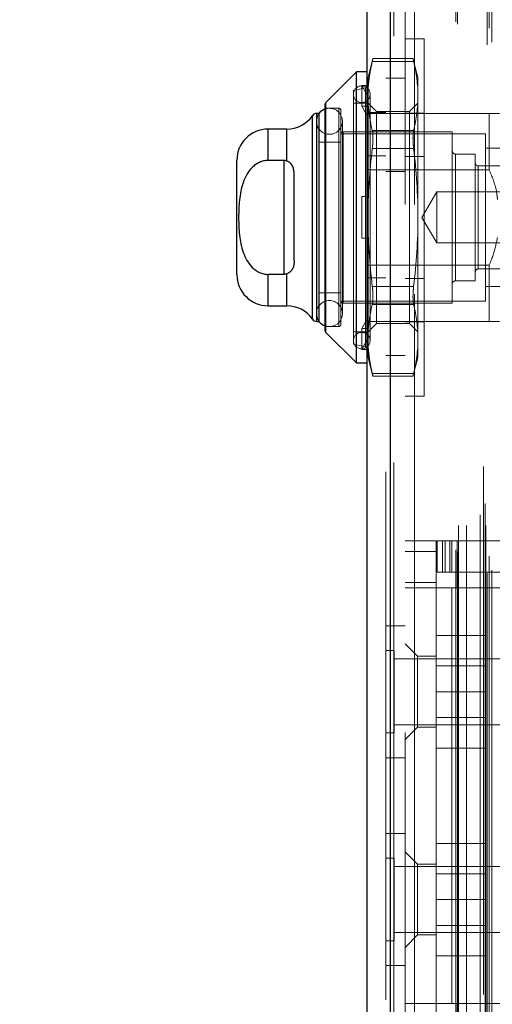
# Model space of a CAD drawing. Header units: inches. Extents: x 0.2 to 10.8, y 0.2 to 8.2.
# Tile 160 of 176: x 6.0025 to 6.0919, y 4.7882 to 4.9747. Entities that reach past the tile are written whole.
import ezdxf

# ---------------------------------------------------------------- set-up
doc = ezdxf.new("R2010")
doc.units = ezdxf.units.IN
doc.header["$MEASUREMENT"] = 0
doc.linetypes.add('HIDDEN', pattern=[0.07500000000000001, 0.05, -0.025])
doc.layers.add('DIMENSIONS', color=140, linetype='Continuous')
doc.styles.add('SLDTEXTSTYLE0', font='TXT', dxfattribs={"width": 0.7})
doc.dimstyles.new('SLDDIMSTYLE0', dxfattribs={"dimtxt": 0.0849609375, "dimasz": 0.13, "dimexe": 0, "dimexo": 0.0625, "dimgap": 0.021240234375, "dimtad": 0, "dimtih": 1, "dimtoh": 1, "dimlfac": 20, "dimrnd": 1e-09, "dimzin": 12, "dimdsep": 46, "dimtxsty": 'SLDTEXTSTYLE0', "dimsah": 1, "dimcen": 0.09, "dimadec": 0, "dimazin": 3, "dimtfac": 1, "dimtofl": 0, "dimtmove": 0, "dimatfit": 3, "dimfxl": 0, "dimfrac": 2, "dimtolj": 1, "dimtzin": 12, "dimarcsym": 0})
doc.dimstyles.new('SLDDIMSTYLE5', dxfattribs={"dimtxt": 0.0849609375, "dimasz": 0.13, "dimexe": 0, "dimexo": 0.0625, "dimgap": 0.021240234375, "dimtad": 0, "dimtih": 1, "dimtoh": 1, "dimdec": 4, "dimlfac": 20, "dimzin": 12, "dimdsep": 46, "dimtxsty": 'SLDTEXTSTYLE0', "dimsah": 1, "dimcen": 0.09, "dimadec": 0, "dimazin": 3, "dimtfac": 1, "dimtdec": 0, "dimtofl": 0, "dimtmove": 0, "dimatfit": 3, "dimfxl": 0, "dimfrac": 2, "dimtolj": 1, "dimtzin": 12, "dimarcsym": 0})

# ---------------------------------------------------------------- blocks, each defined once
blk = doc.blocks.new('_D_19')
at = {"layer": 'DIMENSIONS'}
blk.add_line((6.500331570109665, 5.39145029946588), (6.024666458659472, 5.39145029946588), dxfattribs=at)
for start, end in [(154.8028568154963, 180), (205.0000000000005, 230.1971431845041)]:
    blk.add_arc((6.706142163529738, 5.39145029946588), 0.5564757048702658, start, end, dxfattribs=at)
for points in [[(6.149666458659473, 5.39145029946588), (6.184419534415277, 5.518305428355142), (6.144682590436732, 5.522885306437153)], [(6.201803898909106, 5.156273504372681), (6.252833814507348, 5.035046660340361), (6.286912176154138, 5.055990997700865)]]:
    blk.add_solid(points, dxfattribs=at)
at = {"layer": 'DIMENSIONS', "insert": (6.061264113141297, 5.314680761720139), "char_height": 0.08333333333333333, "attachment_point": 1, "style": 'SLDTEXTSTYLE0'}
blk.add_mtext('25°', dxfattribs=at)
blk = doc.blocks.new('_D_20')
at = {"layer": 'DIMENSIONS'}
for p, q in [((6.079613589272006, 4.993289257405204), (5.633181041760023, 4.993289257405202)), ((5.758181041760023, 4.993289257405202), (5.758181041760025, 4.1129049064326)), ((5.561267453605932, 3.958853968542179), (5.532737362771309, 3.958853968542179)), ((5.532737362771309, 3.958853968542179), (5.532737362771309, 3.823823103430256)), ((5.955094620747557, 3.958853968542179), (5.983624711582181, 3.958853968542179)), ((5.983624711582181, 3.958853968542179), (5.983624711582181, 3.823823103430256)), ((5.532737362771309, 3.823823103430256), (5.561267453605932, 3.823823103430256)), ((5.983624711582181, 3.823823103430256), (5.955094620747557, 3.823823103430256)), ((5.758181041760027, 2.869089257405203), (5.758181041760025, 3.804803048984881)), ((6.079613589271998, 2.869089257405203), (5.633181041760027, 2.869089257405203))]:
    blk.add_line(p, q, dxfattribs=at)
for points in [[(5.758181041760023, 4.993289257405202), (5.738181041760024, 4.863289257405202), (5.778181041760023, 4.863289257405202)], [(5.758181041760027, 2.869089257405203), (5.778181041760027, 2.999089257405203), (5.738181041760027, 2.999089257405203)]]:
    blk.add_solid(points, dxfattribs=at)
at = {"layer": 'DIMENSIONS', "char_height": 0.08333333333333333, "attachment_point": 1, "style": 'SLDTEXTSTYLE0'}
for s, insert in [('42.48', (5.596606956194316, 4.085296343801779)), ('1079.1', (5.561267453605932, 3.93124541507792))]:
    blk.add_mtext(s, dxfattribs=dict(at, insert=insert))
blk = doc.blocks.new('_D_21')
at = {"layer": 'DIMENSIONS'}
for p, q in [((6.061263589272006, 5.062439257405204), (5.218757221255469, 5.062439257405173)), ((5.343757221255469, 5.062439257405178), (5.343757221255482, 4.696759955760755)), ((5.146843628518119, 4.566628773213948), (5.118313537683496, 4.566628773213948)), ((5.118313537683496, 4.566628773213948), (5.118313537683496, 4.431597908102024)), ((5.540670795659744, 4.566628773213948), (5.569200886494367, 4.566628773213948)), ((5.569200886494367, 4.566628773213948), (5.569200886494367, 4.431597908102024)), ((5.118313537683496, 4.431597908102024), (5.146843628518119, 4.431597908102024)), ((5.569200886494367, 4.431597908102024), (5.540670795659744, 4.431597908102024)), ((5.343757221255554, 2.799889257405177), (5.343757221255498, 4.277546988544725)), ((6.061263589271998, 2.799889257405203), (5.218757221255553, 2.799889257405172))]:
    blk.add_line(p, q, dxfattribs=at)
for points in [[(5.343757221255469, 5.062439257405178), (5.323757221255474, 4.932439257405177), (5.363757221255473, 4.932439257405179)], [(5.343757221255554, 2.799889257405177), (5.363757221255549, 2.929889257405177), (5.32375722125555, 2.929889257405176)]]:
    blk.add_solid(points, dxfattribs=at)
at = {"layer": 'DIMENSIONS', "char_height": 0.08333333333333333, "attachment_point": 1, "style": 'SLDTEXTSTYLE0'}
for s, insert in [('45.25', (5.182183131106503, 4.693071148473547)), ('1149.4', (5.146843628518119, 4.539020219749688)), ('OPENING', (5.08172017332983, 4.38496930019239))]:
    blk.add_mtext(s, dxfattribs=dict(at, insert=insert))

msp = doc.modelspace()

# ---------------------------------------------------------------- linework, layer by layer
at = {"color": 7, "linetype": 'HIDDEN', "lineweight": 18}
for p, q in [((6.090959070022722, 2.769889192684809), (6.090959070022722, 5.092496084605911)), ((6.072669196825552, 5.090824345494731), (6.072669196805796, 2.771560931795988)), ((6.073294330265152, 2.771560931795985), (6.073294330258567, 5.090824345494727)), ((6.073294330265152, 5.090824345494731), (6.073294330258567, 2.771560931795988)), ((6.091818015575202, 2.770443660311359), (6.091818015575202, 5.091939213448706)), ((6.071806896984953, 5.089057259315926), (6.071806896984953, 2.773328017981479)), ((6.085299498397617, 2.773852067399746), (6.085299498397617, 5.088533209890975)), ((6.090250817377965, 5.090071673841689), (6.090250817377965, 2.772306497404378)), ((6.091309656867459, 2.773070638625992), (6.091309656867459, 5.089314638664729)), ((6.085039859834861, 2.77429050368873), (6.085039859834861, 5.08809477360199)), ((6.085539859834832, 2.778920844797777), (6.085539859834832, 5.083464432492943)), ((6.085539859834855, 2.778920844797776), (6.085539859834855, 5.083464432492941)), ((6.087059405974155, 2.778920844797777), (6.087059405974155, 5.083464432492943)), ((6.090553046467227, 5.083067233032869), (6.090553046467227, 2.779319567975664)), ((6.090680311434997, 2.778920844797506), (6.090680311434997, 5.083464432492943)), ((6.089644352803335, 2.780940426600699), (6.089644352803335, 5.081444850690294)), ((6.07540689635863, 5.039667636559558), (6.07540689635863, 2.822717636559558)), ((6.077206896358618, 2.822717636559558), (6.077206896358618, 5.039667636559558)), ((6.077206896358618, 2.822717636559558), (6.077206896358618, 5.039667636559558)), ((6.07720689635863, 5.039667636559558), (6.07720689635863, 2.822717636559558)), ((6.07720689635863, 5.039667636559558), (6.07720689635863, 2.822717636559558)), ((6.079006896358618, 4.971085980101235), (6.075406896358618, 4.971085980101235)), ((6.079006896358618, 4.971085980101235), (6.079006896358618, 4.903385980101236)), ((6.069342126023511, 4.967312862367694), (6.06840374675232, 4.963810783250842)), ((6.076926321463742, 4.967312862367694), (6.069329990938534, 4.967312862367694)), ((6.077852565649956, 4.963810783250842), (6.076914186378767, 4.967312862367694)), ((6.069218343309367, 4.966785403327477), (6.077037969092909, 4.966785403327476)), ((6.069218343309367, 4.966785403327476), (6.077037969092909, 4.966785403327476)), ((6.06840374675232, 4.961964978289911), (6.06840374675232, 4.963810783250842)), ((6.075406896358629, 4.963592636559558), (6.071806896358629, 4.963592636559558)), ((6.077852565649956, 4.960250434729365), (6.077852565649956, 4.963810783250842)), ((6.067901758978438, 4.961772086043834), (6.065647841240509, 4.961251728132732)), ((6.067222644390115, 4.958281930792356), (6.067222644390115, 4.962218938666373)), ((6.067222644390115, 4.962218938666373), (6.068481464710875, 4.962218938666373)), ((6.06840374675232, 4.960003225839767), (6.067222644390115, 4.962218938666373)), ((6.067901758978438, 4.912699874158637), (6.067901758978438, 4.961683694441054)), ((6.068481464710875, 4.962218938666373), (6.06840374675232, 4.961964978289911)), ((6.06840374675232, 4.961964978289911), (6.06840374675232, 4.960003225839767)), ((6.065647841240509, 4.913220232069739), (6.065647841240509, 4.961251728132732)), ((6.06840374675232, 4.960003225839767), (6.06840374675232, 4.958027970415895)), ((6.068797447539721, 4.913909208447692), (6.068797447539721, 4.960562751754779)), ((6.077852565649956, 4.937235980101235), (6.077852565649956, 4.960250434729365)), ((6.062891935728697, 4.957905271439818), (6.060332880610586, 4.957905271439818)), ((6.060448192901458, 4.959004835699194), (6.060448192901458, 4.915467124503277)), ((6.062891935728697, 4.916566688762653), (6.062891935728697, 4.957905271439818)), ((6.068206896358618, 4.958889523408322), (6.065647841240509, 4.958889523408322)), ((6.067222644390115, 4.958281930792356), (6.068481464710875, 4.958281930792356)), ((6.06840374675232, 4.956066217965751), (6.067222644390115, 4.958281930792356)), ((6.070002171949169, 4.957291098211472), (6.06840374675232, 4.958889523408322)), ((6.068481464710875, 4.958281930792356), (6.06840374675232, 4.958027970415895)), ((6.06840374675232, 4.937235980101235), (6.06840374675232, 4.958027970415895)), ((6.077852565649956, 4.958889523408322), (6.076254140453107, 4.957291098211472)), ((6.057899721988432, 4.956499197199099), (6.057899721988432, 4.917972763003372)), ((6.058707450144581, 4.956921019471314), (6.058707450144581, 4.917550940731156)), ((6.059151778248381, 4.956921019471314), (6.059134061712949, 4.956921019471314)), ((6.063285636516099, 4.916960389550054), (6.063285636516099, 4.957511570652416)), ((6.09133681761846, 4.956921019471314), (6.068206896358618, 4.956921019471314)), ((6.071806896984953, 4.957100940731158), (6.068206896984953, 4.957100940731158)), ((6.070002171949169, 4.954604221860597), (6.070002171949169, 4.957291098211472)), ((6.076254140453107, 4.957291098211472), (6.070002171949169, 4.957291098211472)), ((6.079006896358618, 4.957010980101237), (6.075406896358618, 4.957010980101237)), ((6.076254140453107, 4.954604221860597), (6.076254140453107, 4.957291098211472)), ((6.09133681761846, 4.946256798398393), (6.09133681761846, 4.956921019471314)), ((6.058641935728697, 4.955444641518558), (6.058641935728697, 4.919027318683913)), ((6.063563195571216, 4.919027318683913), (6.063563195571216, 4.955444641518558)), ((6.070002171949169, 4.917180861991), (6.070002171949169, 4.954604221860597)), ((6.076254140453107, 4.917180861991), (6.076254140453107, 4.954604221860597)), ((6.049506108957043, 4.953968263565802), (6.049506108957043, 4.948017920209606)), ((6.053053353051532, 4.953968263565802), (6.053053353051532, 4.947907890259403)), ((6.090647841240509, 4.953082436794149), (6.063285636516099, 4.953082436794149)), ((6.0636793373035, 4.92099582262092), (6.0636793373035, 4.953476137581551)), ((6.084348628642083, 4.953476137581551), (6.0636793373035, 4.953476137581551)), ((6.069218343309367, 4.953715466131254), (6.077037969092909, 4.953715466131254)), ((6.069218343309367, 4.953715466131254), (6.077037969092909, 4.953715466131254)), ((6.084348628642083, 4.92099582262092), (6.084348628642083, 4.953476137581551)), ((6.090647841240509, 4.921389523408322), (6.090647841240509, 4.953082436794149)), ((6.063285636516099, 4.951507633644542), (6.059151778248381, 4.951507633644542)), ((6.071806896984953, 4.948875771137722), (6.068206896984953, 4.948875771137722)), ((6.069218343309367, 4.950305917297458), (6.077037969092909, 4.950305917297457)), ((6.069218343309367, 4.950305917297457), (6.077037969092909, 4.950305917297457)), ((6.079006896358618, 4.948785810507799), (6.075406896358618, 4.948785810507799)), ((6.084939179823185, 4.925228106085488), (6.084939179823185, 4.949243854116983)), ((6.0886793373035, 4.949243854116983), (6.084939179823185, 4.949243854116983)), ((6.0886793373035, 4.925228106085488), (6.0886793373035, 4.949243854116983)), ((6.094584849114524, 4.950326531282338), (6.090647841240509, 4.950326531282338)), ((6.052458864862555, 4.948017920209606), (6.052458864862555, 4.926454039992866)), ((6.10363996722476, 4.946980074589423), (6.089269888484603, 4.946980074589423)), ((6.089269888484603, 4.927491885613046), (6.089269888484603, 4.946889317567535)), ((6.09133681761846, 4.946256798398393), (6.068206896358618, 4.946256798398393)), ((6.075406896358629, 4.945917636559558), (6.071806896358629, 4.945917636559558)), ((6.067222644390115, 4.933298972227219), (6.067222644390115, 4.941172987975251)), ((6.067222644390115, 4.941172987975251), (6.06840374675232, 4.941172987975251)), ((6.068481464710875, 4.941172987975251), (6.06840374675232, 4.941172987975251)), ((6.081397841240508, 4.942075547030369), (6.078603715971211, 4.937235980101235)), ((6.081397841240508, 4.932396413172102), (6.081397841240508, 4.942075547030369)), ((6.109857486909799, 4.942075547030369), (6.081397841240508, 4.942075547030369)), ((6.06840374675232, 4.916443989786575), (6.06840374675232, 4.937235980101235)), ((6.077852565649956, 4.914221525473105), (6.077852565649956, 4.937235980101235)), ((6.078603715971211, 4.937235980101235), (6.081397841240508, 4.932396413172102)), ((6.067222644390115, 4.933298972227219), (6.06840374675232, 4.933298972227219)), ((6.068481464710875, 4.933298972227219), (6.06840374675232, 4.933298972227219)), ((6.081397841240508, 4.932396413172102), (6.109857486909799, 4.932396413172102)), ((6.091336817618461, 4.928215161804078), (6.068206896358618, 4.928215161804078)), ((6.091336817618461, 4.917550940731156), (6.091336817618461, 4.928215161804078)), ((6.049506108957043, 4.926454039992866), (6.049506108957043, 4.920503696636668)), ((6.053053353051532, 4.926564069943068), (6.053053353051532, 4.920503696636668)), ((6.089269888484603, 4.927491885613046), (6.10363996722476, 4.927491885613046)), ((6.071806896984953, 4.925776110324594), (6.068206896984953, 4.925776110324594)), ((6.079006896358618, 4.925686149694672), (6.075406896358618, 4.925686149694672)), ((6.084939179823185, 4.925228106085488), (6.0886793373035, 4.925228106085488)), ((6.059151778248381, 4.922964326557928), (6.063285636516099, 4.922964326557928)), ((6.069218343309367, 4.924166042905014), (6.077037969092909, 4.924166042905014)), ((6.069218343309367, 4.924166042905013), (6.077037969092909, 4.924166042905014)), ((6.090647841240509, 4.924145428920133), (6.094584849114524, 4.924145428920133)), ((6.063285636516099, 4.921389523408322), (6.090647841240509, 4.921389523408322)), ((6.0636793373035, 4.92099582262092), (6.084348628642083, 4.92099582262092)), ((6.069218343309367, 4.920756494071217), (6.077037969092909, 4.920756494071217)), ((6.069218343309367, 4.920756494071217), (6.077037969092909, 4.920756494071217)), ((6.059134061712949, 4.917550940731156), (6.059151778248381, 4.917550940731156)), ((6.067222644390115, 4.916190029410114), (6.06840374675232, 4.91840574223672)), ((6.071806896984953, 4.917550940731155), (6.068206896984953, 4.917550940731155)), ((6.06840374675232, 4.915582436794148), (6.070002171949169, 4.917180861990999)), ((6.070002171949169, 4.917180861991), (6.076254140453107, 4.917180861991)), ((6.091336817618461, 4.917550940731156), (6.071806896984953, 4.917550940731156)), ((6.079006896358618, 4.917460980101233), (6.075406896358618, 4.917460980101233)), ((6.076254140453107, 4.917180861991), (6.077852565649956, 4.915582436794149)), ((6.060332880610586, 4.916566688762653), (6.062891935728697, 4.916566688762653)), ((6.065647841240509, 4.915582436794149), (6.068206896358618, 4.915582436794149)), ((6.068481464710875, 4.916190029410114), (6.067222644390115, 4.916190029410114)), ((6.067222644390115, 4.916190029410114), (6.067222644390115, 4.912253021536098)), ((6.068481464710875, 4.916190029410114), (6.06840374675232, 4.916443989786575)), ((6.06840374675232, 4.916443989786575), (6.06840374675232, 4.914468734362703)), ((6.065647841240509, 4.913220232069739), (6.067901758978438, 4.912699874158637)), ((6.067222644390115, 4.912253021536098), (6.06840374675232, 4.914468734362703)), ((6.06840374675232, 4.91250698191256), (6.06840374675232, 4.914468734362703)), ((6.077852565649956, 4.910661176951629), (6.077852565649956, 4.914221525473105)), ((6.068481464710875, 4.912253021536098), (6.067222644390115, 4.912253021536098)), ((6.068481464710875, 4.912253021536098), (6.06840374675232, 4.91250698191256)), ((6.06840374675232, 4.910661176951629), (6.06840374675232, 4.91250698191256)), ((6.06840374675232, 4.910661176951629), (6.069342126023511, 4.907159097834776)), ((6.071806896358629, 4.911092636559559), (6.075406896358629, 4.911092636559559)), ((6.076914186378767, 4.907159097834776), (6.077852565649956, 4.910661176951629)), ((6.069218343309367, 4.907686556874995), (6.077037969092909, 4.907686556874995)), ((6.069218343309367, 4.907686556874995), (6.077037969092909, 4.907686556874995)), ((6.069329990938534, 4.907159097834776), (6.076926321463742, 4.907159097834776)), ((6.075406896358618, 4.903385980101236), (6.079006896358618, 4.903385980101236)), ((6.075406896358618, 4.875972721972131), (6.081312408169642, 4.875972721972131)), ((6.081312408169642, 4.875972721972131), (6.081312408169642, 4.874004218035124)), ((6.081509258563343, 4.870067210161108), (6.081509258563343, 4.875972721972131)), ((6.081509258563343, 4.875972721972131), (6.082493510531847, 4.875972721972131)), ((6.082493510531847, 4.870067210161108), (6.082493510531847, 4.875972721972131)), ((6.083005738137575, 4.875972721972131), (6.082493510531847, 4.875972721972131)), ((6.082493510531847, 4.870067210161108), (6.082493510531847, 4.875972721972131)), ((6.083005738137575, 4.870067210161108), (6.083005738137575, 4.875972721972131)), ((6.083005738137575, 4.875972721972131), (6.083898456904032, 4.875972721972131)), ((6.083898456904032, 4.870067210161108), (6.083898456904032, 4.875972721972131)), ((6.138110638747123, 4.875972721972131), (6.083898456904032, 4.875972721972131)), ((6.084265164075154, 4.875972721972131), (6.084265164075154, 4.870067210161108)), ((6.085249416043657, 4.875972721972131), (6.085249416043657, 4.870067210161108)), ((6.075406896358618, 4.874004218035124), (6.081312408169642, 4.874004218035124)), ((6.075406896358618, 4.874004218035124), (6.081312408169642, 4.874004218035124)), ((6.081312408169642, 4.781484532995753), (6.081312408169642, 4.874004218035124)), ((6.082493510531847, 4.870067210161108), (6.081509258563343, 4.870067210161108)), ((6.083005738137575, 4.870067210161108), (6.082493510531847, 4.870067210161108)), ((6.083898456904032, 4.870067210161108), (6.083005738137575, 4.870067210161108)), ((6.138110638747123, 4.870067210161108), (6.083898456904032, 4.870067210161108)), ((6.085249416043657, 4.870067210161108), (6.085249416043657, 4.867114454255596)), ((6.081312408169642, 4.868098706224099), (6.075406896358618, 4.868098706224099)), ((6.081312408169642, 4.867114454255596), (6.075406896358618, 4.867114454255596)), ((6.084265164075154, 4.867114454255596), (6.081312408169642, 4.867114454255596)), ((6.084265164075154, 4.867114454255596), (6.084265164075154, 4.78837429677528)), ((6.084265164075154, 4.867114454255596), (6.084265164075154, 4.78837429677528)), ((6.085249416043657, 4.867114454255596), (6.084265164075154, 4.867114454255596)), ((6.139186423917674, 4.867114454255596), (6.085249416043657, 4.867114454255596)), ((6.139186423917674, 4.867114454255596), (6.085249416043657, 4.867114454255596)), ((6.075406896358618, 4.859917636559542), (6.071806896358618, 4.859917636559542)), ((6.081312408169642, 4.858059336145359), (6.090562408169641, 4.858059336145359)), ((6.090562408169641, 4.847409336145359), (6.090562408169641, 4.858059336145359)), ((6.077769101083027, 4.854122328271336), (6.075406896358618, 4.856484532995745)), ((6.073369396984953, 4.855238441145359), (6.071806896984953, 4.855238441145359)), ((6.073369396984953, 4.839613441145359), (6.073369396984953, 4.855238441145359)), ((6.096806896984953, 4.853675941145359), (6.073369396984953, 4.853675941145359)), ((6.077769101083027, 4.854122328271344), (6.077769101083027, 4.840736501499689)), ((6.081312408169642, 4.854122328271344), (6.077769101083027, 4.854122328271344)), ((6.090562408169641, 4.85230683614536), (6.081312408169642, 4.85230683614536)), ((6.081312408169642, 4.847409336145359), (6.090562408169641, 4.847409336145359)), ((6.090562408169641, 4.836759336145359), (6.090562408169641, 4.847409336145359)), ((6.081312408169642, 4.842511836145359), (6.090562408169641, 4.842511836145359)), ((6.073369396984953, 4.841175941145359), (6.096806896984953, 4.841175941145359)), ((6.075406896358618, 4.838374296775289), (6.077769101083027, 4.840736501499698)), ((6.077769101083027, 4.840736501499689), (6.081312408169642, 4.840736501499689)), ((6.071806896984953, 4.839613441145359), (6.073369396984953, 4.839613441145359)), ((6.081312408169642, 4.836759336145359), (6.090562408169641, 4.836759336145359)), ((6.071806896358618, 4.834917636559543), (6.075406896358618, 4.834917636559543)), ((6.075406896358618, 4.820567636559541), (6.071806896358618, 4.820567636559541)), ((6.081312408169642, 4.81870933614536), (6.090562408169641, 4.81870933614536)), ((6.090562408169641, 4.80805933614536), (6.090562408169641, 4.81870933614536)), ((6.077769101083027, 4.814752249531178), (6.075406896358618, 4.817114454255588)), ((6.073369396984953, 4.81588844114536), (6.071806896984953, 4.81588844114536)), ((6.073369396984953, 4.80026344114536), (6.073369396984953, 4.81588844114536)), ((6.096806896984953, 4.814325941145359), (6.073369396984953, 4.814325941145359)), ((6.077769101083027, 4.814752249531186), (6.077769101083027, 4.80805933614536)), ((6.081312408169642, 4.814752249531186), (6.077769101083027, 4.814752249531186)), ((6.090562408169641, 4.81295683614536), (6.081312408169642, 4.81295683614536)), ((6.077769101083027, 4.80805933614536), (6.077769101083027, 4.801366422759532)), ((6.081312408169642, 4.80805933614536), (6.090562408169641, 4.80805933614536)), ((6.090562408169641, 4.797409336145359), (6.090562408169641, 4.80805933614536)), ((6.081312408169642, 4.803161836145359), (6.090562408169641, 4.803161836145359)), ((6.073369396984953, 4.80182594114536), (6.096806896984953, 4.80182594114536)), ((6.075406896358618, 4.79900421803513), (6.077769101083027, 4.80136642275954)), ((6.077769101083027, 4.801366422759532), (6.081312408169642, 4.801366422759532)), ((6.071806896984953, 4.80026344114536), (6.073369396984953, 4.80026344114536)), ((6.081312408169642, 4.797409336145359), (6.090562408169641, 4.797409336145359)), ((6.071806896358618, 4.79556763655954), (6.075406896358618, 4.79556763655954)), ((6.075406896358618, 4.78837429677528), (6.081312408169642, 4.78837429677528)), ((6.084265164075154, 4.78837429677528), (6.081312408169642, 4.78837429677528)), ((6.085249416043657, 4.78837429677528), (6.084265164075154, 4.78837429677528)), ((6.085249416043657, 4.78837429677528), (6.139186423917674, 4.78837429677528)), ((6.085249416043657, 4.78837429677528), (6.085249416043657, 4.785421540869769)), ((6.085249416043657, 4.78837429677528), (6.139186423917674, 4.78837429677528))]:
    msp.add_line(p, q, dxfattribs=at)
at = {"color": 7, "linetype": 'Continuous', "lineweight": 25}
for p, q in [((6.072669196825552, 2.771560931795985), (6.072669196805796, 5.090824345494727)), ((6.068206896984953, 5.089057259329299), (6.068206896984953, 2.773328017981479)), ((6.06623839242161, 4.964795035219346), (6.060448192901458, 4.959004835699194)), ((6.068206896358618, 4.964795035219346), (6.06623839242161, 4.964795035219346)), ((6.06623839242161, 4.909676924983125), (6.06623839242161, 4.964795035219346)), ((6.060332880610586, 4.915745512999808), (6.060332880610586, 4.958726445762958)), ((6.060448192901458, 4.915467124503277), (6.060448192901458, 4.959004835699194)), ((6.057899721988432, 4.917972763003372), (6.057899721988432, 4.956499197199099)), ((6.059134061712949, 4.956921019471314), (6.058707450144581, 4.956921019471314)), ((6.058707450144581, 4.917550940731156), (6.058707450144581, 4.956921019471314)), ((6.059151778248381, 4.917550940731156), (6.059151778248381, 4.956921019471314)), ((6.053053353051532, 4.953968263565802), (6.049506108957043, 4.953968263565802)), ((6.049506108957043, 4.948017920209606), (6.049506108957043, 4.953968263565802)), ((6.053053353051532, 4.947907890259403), (6.053053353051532, 4.953968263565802)), ((6.04360059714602, 4.926409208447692), (6.04360059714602, 4.948062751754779)), ((6.052458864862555, 4.948017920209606), (6.049506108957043, 4.948017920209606)), ((6.052458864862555, 4.948017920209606), (6.052458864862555, 4.926454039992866)), ((6.054427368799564, 4.929023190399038), (6.054427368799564, 4.945448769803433)), ((6.052458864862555, 4.926454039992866), (6.049506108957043, 4.926454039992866)), ((6.049506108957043, 4.920503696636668), (6.049506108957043, 4.926454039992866)), ((6.053053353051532, 4.920503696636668), (6.053053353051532, 4.926564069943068)), ((6.049506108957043, 4.920503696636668), (6.053053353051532, 4.920503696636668)), ((6.058707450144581, 4.917550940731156), (6.059134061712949, 4.917550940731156)), ((6.060448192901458, 4.915467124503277), (6.06623839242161, 4.909676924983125)), ((6.06623839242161, 4.909676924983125), (6.068206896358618, 4.909676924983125))]:
    msp.add_line(p, q, dxfattribs=at)
at = {"color": 7, "linetype": 'HIDDEN', "lineweight": 18, "flags": 128}
for points in [[(6.059134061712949, 4.956921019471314), (6.05882924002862, 4.956386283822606), (6.058641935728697, 4.955444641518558)], [(6.058641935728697, 4.919027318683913), (6.05882924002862, 4.918085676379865), (6.059134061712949, 4.917550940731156)]]:
    msp.add_lwpolyline(points, dxfattribs=at)
at = {"color": 7, "linetype": 'HIDDEN', "lineweight": 18}
for centre, radius, start, end in [((6.067222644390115, 4.960562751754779), 0.001574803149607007, 0, 180), ((6.067813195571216, 4.962155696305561), 0.0003937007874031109, 283.0000000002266, 359.9999999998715), ((6.067222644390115, 4.960562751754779), 0.001574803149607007, 180, 0), ((6.061102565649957, 4.955444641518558), 0.002460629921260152, 0, 108.2280527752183), ((6.062891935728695, 4.957511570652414), 0.0003937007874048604, 3.877732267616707e-10, 89.99999999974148), ((6.061102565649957, 4.955444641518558), 0.002460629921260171, 180, 0), ((6.0636793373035, 4.953082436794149), 0.0003937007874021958, 90, 180), ((6.084939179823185, 4.949834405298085), 0.0005905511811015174, 180, 270.0000000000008), ((6.089269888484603, 4.947570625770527), 0.0005905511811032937, 180, 270.0000000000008), ((6.089269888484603, 4.926901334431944), 0.0005905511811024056, 90, 180), ((6.084939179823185, 4.924637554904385), 0.0005905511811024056, 90, 180.000000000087), ((6.061102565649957, 4.919027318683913), 0.002460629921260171, 0, 180), ((6.0636793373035, 4.921389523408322), 0.0003937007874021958, 180, 270.0000000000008), ((6.061102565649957, 4.919027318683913), 0.002460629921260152, 251.7719472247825, 0), ((6.062891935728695, 4.916960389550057), 0.0003937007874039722, 270.0000000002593, 359.999999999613), ((6.067222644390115, 4.913909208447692), 0.001574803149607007, 0, 180), ((6.067222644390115, 4.913909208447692), 0.001574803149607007, 180, 0), ((6.067813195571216, 4.91231626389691), 0.0003937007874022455, 0, 76.9999999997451)]:
    msp.add_arc(centre, radius, start, end, dxfattribs=at)
at = {"color": 7, "linetype": 'Continuous', "lineweight": 25}
for centre, radius, start, end in [((6.060726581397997, 4.958726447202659), 0.0003937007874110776, 135.0000000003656, 179.999999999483), ((6.053053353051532, 4.959873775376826), 0.005905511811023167, 270.0000000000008, 325.1500954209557), ((6.058707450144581, 4.95593676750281), 0.0009842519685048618, 90, 145.1500954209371), ((6.061102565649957, 4.955444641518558), 0.002460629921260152, 108.2280527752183, 143.1301023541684), ((6.049506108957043, 4.948062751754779), 0.005905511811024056, 90, 180), ((6.049506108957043, 4.926409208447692), 0.005905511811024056, 180, 270.0000000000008), ((6.053053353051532, 4.914598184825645), 0.005905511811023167, 34.84990457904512, 90), ((6.058707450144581, 4.91853519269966), 0.0009842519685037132, 214.8499045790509, 270.0000000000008), ((6.061102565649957, 4.919027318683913), 0.002460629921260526, 216.869897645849, 251.7719472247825), ((6.060726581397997, 4.915745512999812), 0.0003937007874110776, 180.0000000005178, 224.9999999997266)]:
    msp.add_arc(centre, radius, start, end, dxfattribs=at)
at = {"color": 7, "linetype": 'HIDDEN', "lineweight": 18}
for points, knots in [([(6.069329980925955, 4.967260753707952), (6.069332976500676, 4.967273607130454), (6.069343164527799, 4.967317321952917), (6.069284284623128, 4.967064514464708), (6.069227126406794, 4.966822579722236), (6.069218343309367, 4.966785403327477)], [0, 0, 0, 0, 0.260622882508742, 0.886385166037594, 1, 1, 1, 1]), ([(6.077037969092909, 4.966785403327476), (6.076992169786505, 4.966980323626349), (6.076919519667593, 4.967289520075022), (6.076924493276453, 4.96726851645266), (6.07692633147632, 4.967260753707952)], [0, 0, 0, 0, 0.6304092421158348, 1, 1, 1, 1]), ([(6.093249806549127, 4.956921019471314), (6.093216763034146, 4.956921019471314), (6.093142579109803, 4.956921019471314), (6.092290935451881, 4.956921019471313), (6.091560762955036, 4.956921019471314), (6.09133681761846, 4.956921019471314)], [0, 0, 0, 0, 0.3576770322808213, 0.8029982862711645, 0.9999999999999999, 0.9999999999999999, 0.9999999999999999, 0.9999999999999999]), ([(6.069218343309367, 4.953715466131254), (6.069259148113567, 4.953542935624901), (6.069289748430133, 4.953335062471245), (6.069331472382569, 4.952849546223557), (6.069342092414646, 4.952572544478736), (6.069342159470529, 4.951979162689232), (6.069331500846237, 4.951654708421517), (6.069290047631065, 4.95099345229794), (6.069259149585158, 4.950650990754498), (6.069218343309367, 4.950305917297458)], [0, 0, 0, 0, 0.25, 0.25, 0.5, 0.5, 0.75, 0.75, 1, 1, 1, 1]), ([(6.077037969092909, 4.950305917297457), (6.076997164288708, 4.950650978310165), (6.076966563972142, 4.950989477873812), (6.076924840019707, 4.951653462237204), (6.07691421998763, 4.951976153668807), (6.076914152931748, 4.952569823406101), (6.076924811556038, 4.952848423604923), (6.076966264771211, 4.953332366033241), (6.076997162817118, 4.953542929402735), (6.077037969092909, 4.953715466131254)], [0, 0, 0, 0, 0.25, 0.25, 0.5, 0.5, 0.75, 0.75, 1, 1, 1, 1]), ([(6.09133681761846, 4.946256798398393), (6.091874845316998, 4.94493757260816), (6.092619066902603, 4.943112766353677), (6.092845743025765, 4.941165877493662), (6.092908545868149, 4.94062647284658)], [0, 0, 0, 0, 0.7229401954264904, 1, 1, 1, 1]), ([(6.092908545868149, 4.933462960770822), (6.092646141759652, 4.932269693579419), (6.092252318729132, 4.930478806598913), (6.0915658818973, 4.928781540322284), (6.091336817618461, 4.928215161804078)], [0, 0, 0, 0, 0.6662995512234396, 1, 1, 1, 1]), ([(6.069218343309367, 4.924166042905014), (6.069259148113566, 4.923820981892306), (6.069289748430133, 4.92348248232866), (6.069331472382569, 4.922818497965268), (6.069342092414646, 4.922495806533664), (6.069342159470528, 4.921902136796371), (6.069331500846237, 4.921623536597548), (6.069290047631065, 4.921139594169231), (6.069259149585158, 4.920929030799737), (6.069218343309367, 4.920756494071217)], [0, 0, 0, 0, 0.25, 0.25, 0.5, 0.5, 0.75, 0.75, 1, 1, 1, 1]), ([(6.077037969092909, 4.920756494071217), (6.076997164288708, 4.92092902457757), (6.076966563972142, 4.921136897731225), (6.076924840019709, 4.921622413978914), (6.07691421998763, 4.921899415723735), (6.076914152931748, 4.92249279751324), (6.076924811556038, 4.922817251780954), (6.076966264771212, 4.923478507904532), (6.076997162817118, 4.923820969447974), (6.077037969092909, 4.924166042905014)], [0, 0, 0, 0, 0.25, 0.25, 0.5, 0.5, 0.75, 0.75, 1, 1, 1, 1]), ([(6.093249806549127, 4.917550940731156), (6.093216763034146, 4.917550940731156), (6.093142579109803, 4.917550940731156), (6.092290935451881, 4.917550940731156), (6.091560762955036, 4.917550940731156), (6.091336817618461, 4.917550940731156)], [0, 0, 0, 0, 0.3576770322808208, 0.8029982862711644, 1, 1, 1, 1]), ([(6.069218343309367, 4.907686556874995), (6.06926414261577, 4.907491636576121), (6.069336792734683, 4.907182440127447), (6.069331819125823, 4.907203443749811), (6.069329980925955, 4.907211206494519)], [0, 0, 0, 0, 0.6304092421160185, 1, 1, 1, 1]), ([(6.076926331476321, 4.907211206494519), (6.0769233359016, 4.907198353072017), (6.076913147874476, 4.907154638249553), (6.076972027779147, 4.907407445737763), (6.077029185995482, 4.907649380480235), (6.077037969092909, 4.907686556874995)], [0, 0, 0, 0, 0.2606228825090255, 0.8863851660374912, 1, 1, 1, 1])]:
    msp.add_open_spline(points, degree=3, knots=knots, dxfattribs=at)
for points in [[(6.06840374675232, 4.960250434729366), (6.06840374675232, 4.962437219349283), (6.068704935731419, 4.964614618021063), (6.069218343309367, 4.966785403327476)], [(6.068481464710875, 4.962218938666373), (6.068601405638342, 4.963746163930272), (6.068859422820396, 4.965267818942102), (6.069218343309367, 4.966785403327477)], [(6.077852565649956, 4.960250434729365), (6.077852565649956, 4.962437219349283), (6.077551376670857, 4.964614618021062), (6.077037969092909, 4.966785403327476)], [(6.077037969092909, 4.953715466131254), (6.077551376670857, 4.955886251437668), (6.077852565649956, 4.958063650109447), (6.077852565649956, 4.960250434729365)], [(6.069218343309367, 4.953715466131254), (6.068859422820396, 4.95523305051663), (6.068601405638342, 4.956754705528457), (6.068481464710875, 4.958281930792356)], [(6.069218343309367, 4.950305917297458), (6.068704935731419, 4.94596434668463), (6.06840374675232, 4.941609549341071), (6.06840374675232, 4.937235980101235)], [(6.077852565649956, 4.937235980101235), (6.077852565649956, 4.941609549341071), (6.077551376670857, 4.945964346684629), (6.077037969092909, 4.950305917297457)], [(6.06840374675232, 4.937235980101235), (6.06840374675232, 4.932862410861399), (6.068704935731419, 4.928507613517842), (6.069218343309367, 4.924166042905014)], [(6.077037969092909, 4.924166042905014), (6.077551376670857, 4.928507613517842), (6.077852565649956, 4.932862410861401), (6.077852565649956, 4.937235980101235)], [(6.069218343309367, 4.920756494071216), (6.068859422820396, 4.919238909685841), (6.068601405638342, 4.917717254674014), (6.068481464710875, 4.916190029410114)], [(6.077852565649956, 4.914221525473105), (6.077852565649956, 4.916408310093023), (6.077551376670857, 4.918585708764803), (6.077037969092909, 4.920756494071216)], [(6.069218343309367, 4.907686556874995), (6.068704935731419, 4.909857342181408), (6.06840374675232, 4.912034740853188), (6.06840374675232, 4.914221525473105)], [(6.077037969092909, 4.907686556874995), (6.077551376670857, 4.909857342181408), (6.077852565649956, 4.912034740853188), (6.077852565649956, 4.914221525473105)], [(6.068481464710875, 4.912253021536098), (6.068601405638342, 4.910725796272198), (6.068859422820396, 4.90920414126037), (6.069218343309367, 4.907686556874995)]]:
    msp.add_open_spline(points, degree=3, dxfattribs=at)
at = {"color": 7, "linetype": 'Continuous', "lineweight": 25}
for points, knots in [([(6.049506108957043, 4.948017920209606), (6.049221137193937, 4.948017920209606), (6.048942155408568, 4.947986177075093), (6.048395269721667, 4.947863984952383), (6.048124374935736, 4.947771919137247), (6.047610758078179, 4.947536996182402), (6.047368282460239, 4.947395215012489), (6.046908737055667, 4.94706854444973), (6.046691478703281, 4.946882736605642), (6.04609544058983, 4.946287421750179), (6.045759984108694, 4.945830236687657), (6.045198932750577, 4.944852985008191), (6.044976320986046, 4.944340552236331), (6.044611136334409, 4.943282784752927), (6.044468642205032, 4.942734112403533), (6.044246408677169, 4.941637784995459), (6.044165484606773, 4.941087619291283), (6.043982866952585, 4.939433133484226), (6.043937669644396, 4.938325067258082), (6.043939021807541, 4.936102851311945), (6.043985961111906, 4.934983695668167), (6.044236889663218, 4.932766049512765), (6.044443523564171, 4.931658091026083), (6.044994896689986, 4.930086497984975), (6.045221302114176, 4.929573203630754), (6.045785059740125, 4.928605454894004), (6.046118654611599, 4.928156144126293), (6.046919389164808, 4.927367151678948), (6.047368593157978, 4.927043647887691), (6.048136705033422, 4.926695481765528), (6.048404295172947, 4.926605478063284), (6.048946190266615, 4.92648537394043), (6.049222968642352, 4.926454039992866), (6.049506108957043, 4.926454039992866)], [0, 0, 0, 0, 0.03124999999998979, 0.03124999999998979, 0.06249999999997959, 0.06249999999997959, 0.09374999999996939, 0.09374999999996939, 0.1249999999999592, 0.1249999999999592, 0.1874999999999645, 0.1874999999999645, 0.2499999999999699, 0.2499999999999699, 0.3124999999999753, 0.3124999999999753, 0.3749999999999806, 0.3749999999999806, 0.4999999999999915, 0.4999999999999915, 0.6250000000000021, 0.6250000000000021, 0.7500000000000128, 0.7500000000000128, 0.8125000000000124, 0.8125000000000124, 0.875000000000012, 0.875000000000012, 0.9375000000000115, 0.9375000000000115, 0.9687500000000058, 0.9687500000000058, 1, 1, 1, 1]), ([(6.054427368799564, 4.945448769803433), (6.054427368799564, 4.945709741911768), (6.054411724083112, 4.945962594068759), (6.054332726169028, 4.946449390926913), (6.054268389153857, 4.946686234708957), (6.0540665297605, 4.94712176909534), (6.053926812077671, 4.947322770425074), (6.053556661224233, 4.947663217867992), (6.053323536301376, 4.947804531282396), (6.053053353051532, 4.947907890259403)], [0, 0, 0, 0, 0.25, 0.25, 0.5, 0.5, 0.75, 0.75, 1, 1, 1, 1]), ([(6.054427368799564, 4.929023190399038), (6.054427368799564, 4.928762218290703), (6.054411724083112, 4.928509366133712), (6.054332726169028, 4.928022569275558), (6.054268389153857, 4.927785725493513), (6.0540665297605, 4.92735019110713), (6.053926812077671, 4.927149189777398), (6.053556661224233, 4.92680874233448), (6.053323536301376, 4.926667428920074), (6.053053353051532, 4.926564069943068)], [0, 0, 0, 0, 0.25, 0.25, 0.5, 0.5, 0.75, 0.75, 1, 1, 1, 1])]:
    msp.add_open_spline(points, degree=3, knots=knots, dxfattribs=at)
for points in [[(6.053053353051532, 4.947907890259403), (6.052867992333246, 4.947978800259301), (6.052666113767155, 4.948017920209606), (6.052458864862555, 4.948017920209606)], [(6.053053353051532, 4.926564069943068), (6.052867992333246, 4.92649315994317), (6.052666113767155, 4.926454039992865), (6.052458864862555, 4.926454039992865)]]:
    msp.add_open_spline(points, degree=3, dxfattribs=at)

# ---------------------------------------------------------------- dimensions: what is measured, and where the dimension line sits
at = {"layer": 'DIMENSIONS'}
dim = msp.add_angular_dim_2l(base=(6.163065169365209, 5.512828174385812), line1=((6.550331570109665, 5.39145029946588), (6.706142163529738, 5.39145029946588)), line2=((6.124051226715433, 5.120016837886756), (6.706142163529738, 5.39145029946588)), dimstyle='SLDDIMSTYLE5', dxfattribs=at)
dim.commit()
dim.dimension.update_dxf_attribs({"geometry": '_D_19', "text_midpoint": (6.162035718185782, 5.274773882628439), "dimtype": 162})
dim = msp.add_linear_dim(base=(5.343757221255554, 2.799889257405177), p1=(6.111263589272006, 5.062439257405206), p2=(6.111263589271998, 2.799889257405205), angle=90.0000000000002, text='<>\\POPENING', dimstyle='SLDDIMSTYLE0', dxfattribs=at)
dim.commit()
dim.dimension.update_dxf_attribs({"geometry": '_D_21', "text_midpoint": (5.343757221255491, 4.48715347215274), "dimtype": 160})
dim = msp.add_linear_dim(base=(5.758181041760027, 2.869089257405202), p1=(6.129613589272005, 4.993289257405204), p2=(6.129613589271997, 2.869089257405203), angle=90.0000000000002, dimstyle='SLDDIMSTYLE0', dxfattribs=at)
dim.commit()
dim.dimension.update_dxf_attribs({"geometry": '_D_20', "text_midpoint": (5.758181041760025, 3.95885397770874), "dimtype": 160})

doc.saveas('drawing.dxf')
